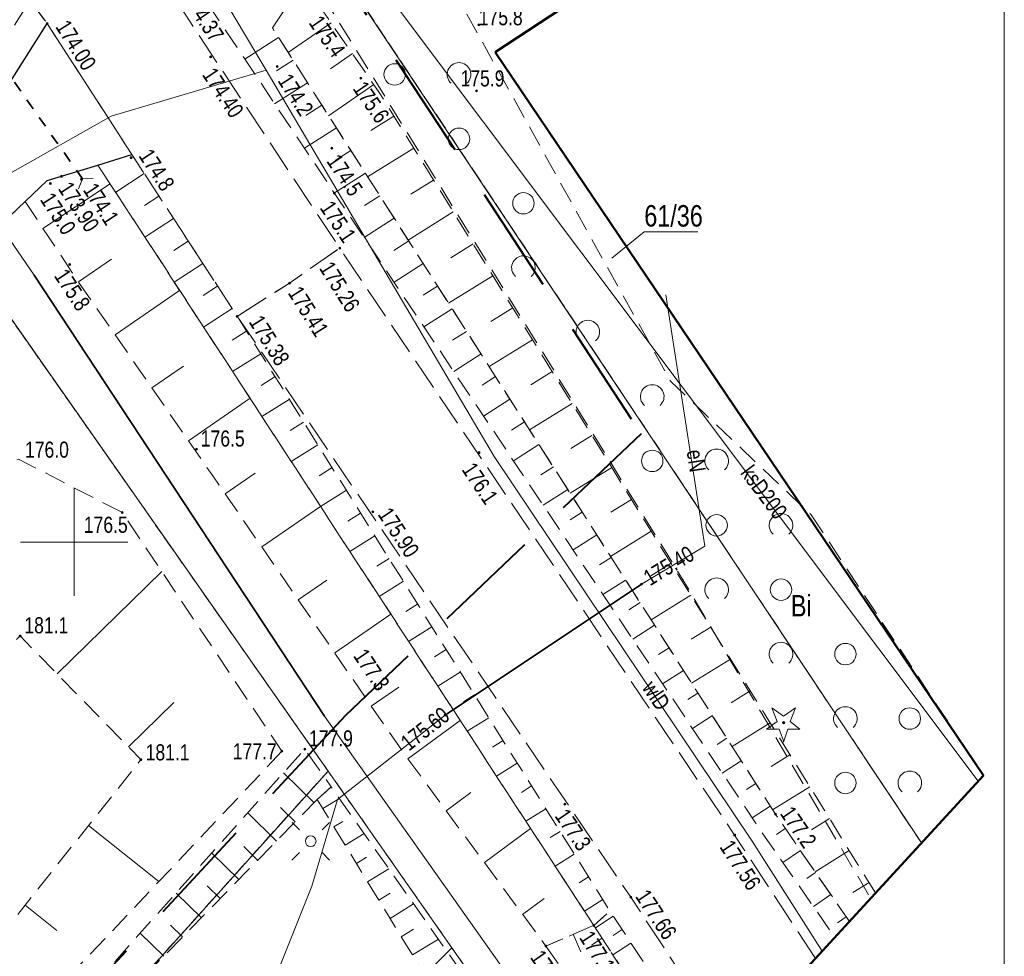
# Model space of a CAD drawing. Header units: metres. Extents: x 8433237 to 8433443, y 6021296 to 6021738.
# Tile 10 of 22: x 8433397 to 8433443, y 6021481 to 6021524. Entities that reach past the tile are written whole.
import ezdxf
from ezdxf.enums import TextEntityAlignment as Align

# ---------------------------------------------------------------- set-up
doc = ezdxf.new("R2010")
doc.units = ezdxf.units.M
for name, pattern in [('DASHED', [0.75, 0.5, -0.25]), ('L_0_03', [1, 0.5, -0.5]), ('L_0_04', [1.5, 1, -0.5]), ('L_0_06', [2, 1.5, -0.5]), ('L_0_7E', [1, 0.5, -0.5])]:
    doc.linetypes.add(name, pattern=pattern)
doc.layers.get('0').update_dxf_attribs({"linetype": 'CONTINUOUS', "lineweight": 18})
for name, color, linetype, lineweight in [('!ramka', 7, 'CONTINUOUS', 18), ('EGB_DzialkaEwidencyjna', 7, 'CONTINUOUS', 18), ('EGB_KonturUzytkuGruntowego', 96, 'L_0_03', 18), ('GES_PrzewodElektroenergetyczny', 1, 'CONTINUOUS', 18), ('GES_PrzewodKanalizacyjny', 36, 'CONTINUOUS', 18), ('GES_PrzewodTelekomunikacyjny', 30, 'CONTINUOUS', 18), ('GES_PrzewodWodociagowy', 5, 'CONTINUOUS', 18), ('GES_Rzedna', 7, 'CONTINUOUS', 18), ('GES_UrzadzeniaSiecElektroenergetyczna_P', 7, 'CONTINUOUS', 18), ('GES_UrzadzeniaTowarzyszczaceLiniowe', 7, 'CONTINUOUS', 18), ('KR_ObiektKarto', 7, 'CONTINUOUS', 18), ('OT_Komunikacja', 7, 'CONTINUOUS', 18), ('OT_Rzedna', 7, 'CONTINUOUS', 18), ('OT_Skarpa', 7, 'CONTINUOUS', 18), ('OT_ZagospodarowanieTerenu', 7, 'CONTINUOUS', 18), ('OT_ZagospodarowanieTerenu_P', 7, 'CONTINUOUS', 18), ('Siatka', 7, 'CONTINUOUS', 18), ('zakres', 52, 'CONTINUOUS', 50)]:
    doc.layers.add(name, color=color, linetype=linetype, lineweight=lineweight)
doc.layers.add('Zakres Etap 1', color=1, linetype='CONTINUOUS')
doc.styles.add('Arial', font='Arial.ttf')

# ---------------------------------------------------------------- blocks, each defined once
blk = doc.blocks.new('OTZK_1')
at = {"color": 0, "linetype": 'Continuous', "lineweight": 18}
blk.add_arc((0, 0), 1.1, 311.18593, 228.81407, dxfattribs=at)
blk = doc.blocks.new('OTZZ_2')
at = {"color": 0, "linetype": 'Continuous', "lineweight": 18}
blk.add_circle((0, 0), 1, dxfattribs=at)
blk = doc.blocks.new('L_0_7E_1')
at = {"color": 0, "linetype": 'Continuous', "lineweight": 13, "flags": 128}
for points in [[(0, 0), (-0.53, 0.85)], [(0, 0), (-0.53, -0.85)]]:
    blk.add_lwpolyline(points, dxfattribs=at)
blk = doc.blocks.new('SUPS01_03')
at = {"linetype": 'Continuous', "lineweight": 13}
blk.add_hatch(color=0, dxfattribs=at).paths.add_polyline_path([(0, -0.091, 1), (0, 0.091, 1)])
at = {"color": 0, "linetype": 'Continuous', "lineweight": 13}
blk.add_circle((0, 0), 0.0906, dxfattribs=at)
blk = doc.blocks.new('SUEO')
at = {"color": 0, "linetype": 'Continuous', "lineweight": 18, "flags": 128}
for points in [[(-1.06, 1.06), (-1.76, 1.76)], [(1.76, 1.76), (1.06, 1.06)], [(-1.74, -1.74), (-1.06, -1.06)], [(1.06, -1.06), (1.76, -1.76)]]:
    blk.add_lwpolyline(points, dxfattribs=at)
at = {"color": 0, "linetype": 'Continuous', "lineweight": 18}
blk.add_circle((0, 0), 0.5, dxfattribs=at)
blk = doc.blocks.new('OTRS')
at = {"linetype": 'Continuous', "lineweight": 13}
blk.add_hatch(color=0, dxfattribs=at).paths.add_polyline_path([(0, -0.091, 1), (0, 0.091, 1)])
at = {"color": 0, "linetype": 'Continuous', "lineweight": 13}
blk.add_circle((0, 0), 0.0906, dxfattribs=at)
blk = doc.blocks.new('OTRN')
at = {"linetype": 'Continuous', "lineweight": 13}
blk.add_hatch(color=0, dxfattribs=at).paths.add_polyline_path([(0, -0.091, 1), (0, 0.091, 1)])
at = {"color": 0, "linetype": 'Continuous', "lineweight": 13}
blk.add_circle((0, 0), 0.0906, dxfattribs=at)
blk = doc.blocks.new('OTZG')
at = {"linetype": 'Continuous', "lineweight": 13}
blk.add_hatch(color=0, dxfattribs=at).paths.add_polyline_path([(0, -0.1, 1), (0, 0.1, 1)])
at = {"color": 0, "linetype": 'Continuous', "lineweight": 13, "flags": 128}
blk.add_lwpolyline([(0, -1.7), (-0.4, -0.6), (-1.6, -0.6), (-0.6, 0.1), (-1.1, 1.4), (0, 0.6), (1.1, 1.4), (0.6, 0.1), (1.5, -0.6), (0.4, -0.6), (0, -1.8)], close=True, dxfattribs=at)
at = {"color": 0, "linetype": 'Continuous', "lineweight": 13}
blk.add_circle((0, 0), 0.1, dxfattribs=at)

msp = doc.modelspace()

# ---------------------------------------------------------------- linework, layer by layer
at = {"layer": '!ramka', "linetype": 'Continuous', "lineweight": 13, "flags": 128}
msp.add_lwpolyline([(8433236.949, 6021737.82), (8433443.332, 6021737.82), (8433443.332, 6021352.475), (8433236.949, 6021352.475)], close=True, dxfattribs=at)
for p in [(8433427.785, 6021507.496), (8433428.36, 6021498.247)]:
    msp.add_point(p)
at = {"layer": 'EGB_DzialkaEwidencyjna', "linetype": 'Continuous', "lineweight": 18, "flags": 128}
for points in [[(8433337.565, 6021638.912), (8433357.05, 6021609.66), (8433376.33, 6021580.76), (8433407.7, 6021533.67), (8433411.03, 6021528.68), (8433439.476, 6021485.99)], [(8433425.123, 6021470.364), (8433417.6, 6021481.1), (8433411.83, 6021489.34), (8433388.4, 6021522.76), (8433377.65, 6021538.1), (8433314.81, 6021627.77), (8433312.011, 6021631.446)], [(8433439.476, 6021485.99), (8433411.03, 6021528.68), (8433428.29, 6021540.18)], [(8433353.901, 6021392.823), (8433343.1, 6021404.05), (8433367.98, 6021431.69), (8433417.6, 6021481.1), (8433425.123, 6021470.364)]]:
    msp.add_lwpolyline(points, dxfattribs=at)
for points in [[(8433411.83, 6021489.34), (8433377.29, 6021450.95), (8433348.5, 6021477.47), (8433388.4, 6021522.76)], [(8433361.38, 6021433.27), (8433377.29, 6021450.95), (8433411.83, 6021489.34), (8433417.6, 6021481.1), (8433367.98, 6021431.69), (8433343.1, 6021404.05), (8433338.96, 6021408.36), (8433350.5, 6021421.18)]]:
    msp.add_lwpolyline(points, close=True, dxfattribs=at)
at = {"layer": 'EGB_DzialkaEwidencyjna', "color": 7, "linetype": 'Continuous', "lineweight": 13, "flags": 128}
msp.add_lwpolyline([(8433429.051, 6021514.45), (8433426.56, 6021514.45), (8433425.05, 6021513.23)], dxfattribs=at)
at = {"layer": 'EGB_KonturUzytkuGruntowego', "color": 96, "linetype": 'L_0_03', "lineweight": 18, "flags": 128}
for points in [[(8433337.565, 6021638.912), (8433357.05, 6021609.66), (8433360.35, 6021611.93), (8433379.62, 6021582.96), (8433376.33, 6021580.76), (8433407.7, 6021533.67), (8433411.03, 6021528.68), (8433439.476, 6021485.99)], [(8433425.123, 6021470.364), (8433417.6, 6021481.1), (8433411.83, 6021489.34), (8433388.4, 6021522.76), (8433377.65, 6021538.1), (8433353.39, 6021572.71), (8433314.81, 6021627.77), (8433312.011, 6021631.446)], [(8433439.476, 6021485.99), (8433411.03, 6021528.68), (8433407.7, 6021533.67), (8433376.33, 6021580.76), (8433379.62, 6021582.96), (8433360.35, 6021611.93), (8433360.947, 6021612.339)], [(8433336.061, 6021405.138), (8433338.96, 6021408.36), (8433346.5, 6021416.73), (8433350.5, 6021421.18), (8433361.38, 6021433.27), (8433377.29, 6021450.95), (8433411.83, 6021489.34), (8433417.6, 6021481.1), (8433425.123, 6021470.364)]]:
    msp.add_lwpolyline(points, dxfattribs=at)
msp.add_lwpolyline([(8433328.72, 6021499.36), (8433333.61, 6021504.46), (8433341.32, 6021497.14), (8433374.25, 6021534.26), (8433377.65, 6021538.1), (8433388.4, 6021522.76), (8433411.83, 6021489.34), (8433377.29, 6021450.95), (8433361.38, 6021433.27), (8433338.63, 6021466.26), (8433348.5, 6021477.47), (8433334.95, 6021489.96), (8433326.76, 6021497.31)], close=True, dxfattribs=at)
at = {"layer": 'GES_PrzewodElektroenergetyczny', "color": 1, "linetype": 'Continuous', "lineweight": 18, "flags": 128}
msp.add_lwpolyline([(8433427.567, 6021511.518), (8433429.38, 6021499.82), (8433426.43, 6021498.04), (8433417.28, 6021491.95), (8433412.27, 6021488.01), (8433411.07, 6021483.98), (8433406.07, 6021471.45)], dxfattribs=at)
at = {"layer": 'GES_PrzewodKanalizacyjny', "color": 36, "linetype": 'Continuous', "lineweight": 18, "flags": 128}
msp.add_lwpolyline([(8433414.44, 6021525.74), (8433442.121, 6021488.87)], dxfattribs=at)
at = {"layer": 'GES_PrzewodTelekomunikacyjny', "color": 30, "linetype": 'Continuous', "lineweight": 18, "flags": 128}
msp.add_lwpolyline([(8433312.366, 6021632.14), (8433320.02, 6021620.21), (8433334.24, 6021600.5), (8433344.78, 6021585.61), (8433364.92, 6021557.71), (8433371.52, 6021548.54), (8433381.73, 6021533.49), (8433384.96, 6021531.81), (8433391.21, 6021522.93), (8433393.21, 6021519.6), (8433398.13, 6021512.44), (8433411.66, 6021491.89), (8433421.24, 6021478.36), (8433426.087, 6021471.414)], dxfattribs=at)
at = {"layer": 'GES_PrzewodWodociagowy', "color": 5, "linetype": 'Continuous', "lineweight": 18, "flags": 128}
for points in [[(8433408.95, 6021521.98), (8433405.23, 6021528.22), (8433358.49, 6021595.02), (8433344.93, 6021614.49), (8433328.674, 6021637.016)], [(8433378.73, 6021492.81), (8433385.68, 6021501.29), (8433387.01, 6021502.91), (8433384.71, 6021505.11), (8433381.85, 6021507.19), (8433387.16, 6021510.35), (8433394.67, 6021515.5), (8433396.9, 6021517.11), (8433401.73, 6021519.85), (8433408.95, 6021521.98)], [(8433408.95, 6021521.98), (8433419.56, 6021503.99), (8433431.58, 6021486.08)], [(8433431.58, 6021486.08), (8433434.845, 6021480.948)]]:
    msp.add_lwpolyline(points, dxfattribs=at)
at = {"layer": 'GES_UrzadzeniaTowarzyszczaceLiniowe', "color": 7, "linetype": 'Continuous', "lineweight": 35, "flags": 128}
for points in [[(8433411.66, 6021491.89), (8433398.13, 6021512.44)], [(8433417.28, 6021491.95), (8433426.43, 6021498.04)]]:
    msp.add_lwpolyline(points, dxfattribs=at)
at = {"layer": 'KR_ObiektKarto', "linetype": 'Continuous', "lineweight": 18, "flags": 128}
for points in [[(8433411.967, 6021524.195), (8433409.967, 6021522.813)], [(8433409.523, 6021523.508), (8433407.95, 6021522.502)], [(8433410.196, 6021522.455), (8433409.421, 6021521.959)], [(8433412.962, 6021522.755), (8433411.937, 6021522.047)], [(8433410.87, 6021521.402), (8433409.34, 6021520.424)], [(8433413.957, 6021521.316), (8433411.855, 6021519.863)], [(8433411.544, 6021520.349), (8433410.79, 6021519.867)], [(8433414.898, 6021519.841), (8433413.814, 6021519.168)], [(8433412.217, 6021519.297), (8433410.731, 6021518.345)], [(8433415.82, 6021518.353), (8433413.673, 6021517.022)], [(8433412.891, 6021518.244), (8433412.158, 6021517.775)], [(8433403.266, 6021517.166), (8433401.934, 6021516.298)], [(8433413.565, 6021517.191), (8433412.121, 6021516.267)], [(8433398.546, 6021514.618), (8433401.68, 6021516.686)], [(8433416.742, 6021516.866), (8433415.679, 6021516.207)], [(8433403.949, 6021516.119), (8433403.283, 6021515.685)], [(8433414.238, 6021516.138), (8433413.527, 6021515.683)], [(8433414.912, 6021515.085), (8433413.511, 6021514.188)], [(8433417.664, 6021515.379), (8433415.559, 6021514.074)], [(8433404.632, 6021515.072), (8433403.299, 6021514.204)], [(8433405.314, 6021514.025), (8433404.648, 6021513.591)], [(8433415.586, 6021514.032), (8433414.896, 6021513.59)], [(8433418.586, 6021513.891), (8433417.544, 6021513.245)], [(8433400.206, 6021512.119), (8433401.74, 6021513.181)], [(8433405.997, 6021512.978), (8433404.665, 6021512.11)], [(8433416.259, 6021512.979), (8433414.901, 6021512.11)], [(8433419.508, 6021512.404), (8433417.446, 6021511.125)], [(8433406.68, 6021511.931), (8433406.014, 6021511.497)], [(8433416.933, 6021511.926), (8433416.265, 6021511.498)], [(8433401.914, 6021509.653), (8433404.913, 6021511.73)], [(8433407.363, 6021510.884), (8433406.031, 6021510.016)], [(8433417.607, 6021510.873), (8433416.291, 6021510.031)], [(8433420.431, 6021510.917), (8433419.41, 6021510.284)], [(8433408.033, 6021509.829), (8433407.366, 6021509.411)], [(8433418.28, 6021509.82), (8433417.633, 6021509.406)], [(8433421.353, 6021509.429), (8433419.332, 6021508.177)], [(8433408.697, 6021508.77), (8433407.382, 6021507.946)], [(8433418.954, 6021508.767), (8433417.681, 6021507.953)], [(8433403.622, 6021507.187), (8433405.088, 6021508.202)], [(8433422.275, 6021507.942), (8433421.275, 6021507.322)], [(8433409.361, 6021507.711), (8433408.713, 6021507.305)], [(8433419.628, 6021507.714), (8433419.002, 6021507.314)], [(8433405.331, 6021504.721), (8433408.193, 6021506.703)], [(8433410.024, 6021506.652), (8433408.748, 6021505.852)], [(8433420.302, 6021506.661), (8433419.072, 6021505.874)], [(8433423.197, 6021506.455), (8433421.219, 6021505.228)], [(8433410.688, 6021505.592), (8433410.06, 6021505.198)], [(8433420.975, 6021505.608), (8433420.371, 6021505.222)], [(8433411.352, 6021504.533), (8433410.114, 6021503.757)], [(8433421.649, 6021504.556), (8433420.462, 6021503.796)], [(8433424.119, 6021504.967), (8433423.14, 6021504.361)], [(8433407.036, 6021502.253), (8433408.437, 6021503.217)], [(8433412.016, 6021503.474), (8433411.407, 6021503.092)], [(8433422.323, 6021503.503), (8433421.74, 6021503.13)], [(8433425.041, 6021503.48), (8433423.105, 6021502.28)], [(8433412.68, 6021502.415), (8433411.48, 6021501.663)], [(8433422.996, 6021502.45), (8433421.852, 6021501.718)], [(8433425.963, 6021501.993), (8433425.006, 6021501.399)], [(8433408.737, 6021499.782), (8433411.48, 6021501.663)], [(8433413.343, 6021501.356), (8433412.753, 6021500.986)], [(8433423.67, 6021501.397), (8433423.108, 6021501.038)], [(8433426.885, 6021500.505), (8433424.992, 6021499.331)], [(8433414.007, 6021500.296), (8433412.847, 6021499.569)], [(8433424.344, 6021500.344), (8433423.242, 6021499.639)], [(8433414.671, 6021499.237), (8433414.1, 6021498.88)], [(8433425.017, 6021499.291), (8433424.477, 6021498.945)], [(8433399.206, 6021493.864), (8433404.081, 6021498.629)], [(8433427.808, 6021499.018), (8433426.871, 6021498.437)], [(8433410.438, 6021497.31), (8433411.778, 6021498.232)], [(8433415.335, 6021498.178), (8433414.213, 6021497.475)], [(8433425.691, 6021498.238), (8433424.632, 6021497.561)], [(8433426.365, 6021497.185), (8433425.846, 6021496.853)], [(8433428.73, 6021497.531), (8433426.879, 6021496.382)], [(8433415.999, 6021497.119), (8433415.447, 6021496.773)], [(8433412.139, 6021494.839), (8433414.757, 6021496.641)], [(8433416.662, 6021496.06), (8433415.579, 6021495.381)], [(8433427.038, 6021496.132), (8433426.022, 6021495.482)], [(8433429.653, 6021496.044), (8433428.737, 6021495.476)], [(8433417.326, 6021495.001), (8433416.794, 6021494.667)], [(8433427.712, 6021495.079), (8433427.215, 6021494.761)], [(8433430.575, 6021494.557), (8433428.765, 6021493.433)], [(8433428.386, 6021494.026), (8433427.413, 6021493.404)], [(8433417.99, 6021493.941), (8433416.945, 6021493.286)], [(8433413.84, 6021492.368), (8433415.118, 6021493.248)], [(8433431.498, 6021493.07), (8433430.603, 6021492.514)], [(8433418.654, 6021492.882), (8433418.141, 6021492.561)], [(8433429.059, 6021492.973), (8433428.584, 6021492.669)], [(8433402.526, 6021490.467), (8433404.647, 6021492.54)], [(8433415.55, 6021489.903), (8433417.982, 6021491.698)], [(8433419.318, 6021491.823), (8433418.311, 6021491.192)], [(8433429.733, 6021491.92), (8433428.803, 6021491.325)], [(8433432.421, 6021491.583), (8433430.652, 6021490.485)], [(8433419.981, 6021490.764), (8433419.488, 6021490.455)], [(8433430.407, 6021490.867), (8433429.952, 6021490.577)], [(8433433.344, 6021490.096), (8433432.469, 6021489.553)], [(8433420.645, 6021489.705), (8433419.677, 6021489.098)], [(8433431.08, 6021489.815), (8433430.193, 6021489.247)], [(8433411.17, 6021487.867), (8433409.752, 6021489.254)], [(8433421.309, 6021488.645), (8433420.835, 6021488.348)], [(8433431.754, 6021488.762), (8433431.321, 6021488.485)], [(8433434.267, 6021488.609), (8433432.538, 6021487.536)], [(8433411.581, 6021487.594), (8433412.355, 6021488.068)], [(8433417.331, 6021487.489), (8433418.477, 6021488.335)], [(8433410.296, 6021486.973), (8433409.607, 6021487.647)], [(8433421.973, 6021487.586), (8433421.044, 6021487.004)], [(8433432.428, 6021487.709), (8433431.583, 6021487.168)], [(8433409.422, 6021486.08), (8433408.084, 6021487.388)], [(8433435.189, 6021487.122), (8433434.357, 6021486.606)], [(8433400.672, 6021486.806), (8433403.952, 6021484.197)], [(8433412.103, 6021486.741), (8433412.518, 6021486.995)], [(8433419.113, 6021485.075), (8433421.265, 6021486.664)], [(8433433.124, 6021486.671), (8433432.714, 6021486.389)], [(8433412.626, 6021485.888), (8433413.509, 6021486.429)], [(8433422.637, 6021486.527), (8433422.182, 6021486.242)], [(8433408.548, 6021485.186), (8433407.899, 6021485.821)], [(8433407.673, 6021484.292), (8433406.416, 6021485.522)], [(8433413.148, 6021485.035), (8433413.617, 6021485.322)], [(8433423.3, 6021485.468), (8433422.41, 6021484.91)], [(8433433.833, 6021485.641), (8433433.017, 6021485.08)], [(8433436.112, 6021485.635), (8433434.518, 6021484.646)], [(8433413.67, 6021484.183), (8433414.662, 6021484.79)], [(8433423.964, 6021484.409), (8433423.529, 6021484.136)], [(8433434.542, 6021484.612), (8433434.136, 6021484.332)], [(8433406.799, 6021483.399), (8433406.191, 6021483.994)], [(8433437.035, 6021484.148), (8433436.273, 6021483.676)], [(8433405.925, 6021482.505), (8433404.749, 6021483.656)], [(8433414.193, 6021483.33), (8433414.716, 6021483.65)], [(8433435.251, 6021483.582), (8433434.443, 6021483.026)], [(8433397.715, 6021483.089), (8433399.197, 6021481.91)], [(8433414.715, 6021482.477), (8433415.816, 6021483.151)], [(8433420.894, 6021482.661), (8433421.901, 6021483.404)], [(8433424.628, 6021483.35), (8433423.776, 6021482.815)], [(8433425.115, 6021482.584), (8433424.282, 6021482.038)], [(8433435.96, 6021482.553), (8433435.557, 6021482.276)], [(8433405.051, 6021481.612), (8433404.483, 6021482.168)], [(8433404.177, 6021480.718), (8433403.081, 6021481.79)], [(8433415.237, 6021481.624), (8433415.815, 6021481.978)], [(8433423.252, 6021481.738), (8433423.605, 6021480.918)], [(8433425.526, 6021481.957), (8433425.108, 6021481.683)], [(8433415.76, 6021480.772), (8433416.97, 6021481.513)], [(8433424.594, 6021481.556), (8433424.099, 6021481.237)], [(8433425.938, 6021481.33), (8433425.096, 6021480.778)]]:
    msp.add_lwpolyline(points, dxfattribs=at)
at = {"layer": 'OT_Komunikacja', "color": 7, "linetype": 'L_0_06', "lineweight": 18, "flags": 128}
for points in [[(8433321.291, 6021635.442), (8433326.72, 6021628.66), (8433339.32, 6021611.98), (8433349.86, 6021597.15), (8433353.51, 6021591.85), (8433363.16, 6021577.45), (8433376.54, 6021557.44), (8433390.06, 6021536.96), (8433397.95, 6021525.23), (8433398.74, 6021524.16), (8433402.69, 6021518.05), (8433407.6, 6021510.52), (8433410.03, 6021512.07), (8433412.37, 6021513.7), (8433405, 6021524.85), (8433400.11, 6021532.14), (8433394.81, 6021540.28), (8433381.1, 6021560.83), (8433367.69, 6021580.78), (8433358.08, 6021595.14), (8433343.48, 6021615.95), (8433331.92, 6021631.17), (8433327.459, 6021636.757)], [(8433434.531, 6021480.606), (8433430.77, 6021486.36), (8433412.37, 6021513.7), (8433410.03, 6021512.07), (8433407.6, 6021510.52)], [(8433407.6, 6021510.52), (8433425.93, 6021483.46), (8433430.62, 6021476.348)]]:
    msp.add_lwpolyline(points, dxfattribs=at)
at = {"layer": 'OT_Komunikacja', "color": 7, "linetype": 'L_0_04', "lineweight": 18, "flags": 128}
msp.add_lwpolyline([(8433392.13, 6021516.66), (8433395.3, 6021520.9), (8433395.8, 6021521.74), (8433396.35, 6021522.64), (8433397.18, 6021524.02), (8433397.95, 6021525.23), (8433398.74, 6021524.16), (8433396.06, 6021519.93), (8433392.81, 6021515.74), (8433382.74, 6021510.18), (8433381.87, 6021510.96)], close=True, dxfattribs=at)
at = {"layer": 'OT_Komunikacja', "color": 7, "linetype": 'L_0_06', "lineweight": 18, "flags": 128}
msp.add_lwpolyline([(8433398.75, 6021516.84), (8433397.72, 6021515.87), (8433394.72, 6021513.03), (8433382.04, 6021497.3), (8433381.32, 6021496.4), (8433375.34, 6021489.02), (8433372.32, 6021483.9), (8433368.93, 6021477.36), (8433368.57, 6021474.34), (8433369.27, 6021471.4), (8433370.97, 6021468.89), (8433373.18, 6021466.8), (8433377.97, 6021463.35), (8433376.13, 6021460.86), (8433369.32, 6021465.85), (8433368.45, 6021466.36), (8433362.58, 6021467.97), (8433361.76, 6021468.51), (8433352.88, 6021476.48), (8433354.96, 6021478.71), (8433360.82, 6021473.41), (8433362.38, 6021472.92), (8433363.66, 6021473.91), (8433367.15, 6021480.59), (8433369.91, 6021485.82), (8433373.01, 6021490.94), (8433374.29, 6021492.52), (8433374.33, 6021493.57), (8433375.74, 6021495.15), (8433376.71, 6021495.45), (8433380.94, 6021500.74), (8433381.96, 6021503.33), (8433380.55, 6021506.46), (8433378.95, 6021508.02), (8433378.15, 6021508.76), (8433376.86, 6021509.93), (8433379.71, 6021513.04), (8433381.87, 6021510.96), (8433382.74, 6021510.18), (8433383.73, 6021509.73), (8433386.4, 6021509.54), (8433389.1, 6021510.89), (8433392.81, 6021515.74), (8433396.06, 6021519.93), (8433398.74, 6021524.16), (8433402.69, 6021518.05), (8433401.11, 6021517.56)], close=True, dxfattribs=at)
at = {"layer": 'OT_Komunikacja', "color": 7, "linetype": 'Continuous', "lineweight": 25, "flags": 128}
for points in [[(8433379.71, 6021513.04), (8433381.87, 6021510.96), (8433382.74, 6021510.18), (8433383.73, 6021509.73), (8433386.4, 6021509.54), (8433389.1, 6021510.89), (8433392.81, 6021515.74), (8433396.06, 6021519.93), (8433398.74, 6021524.16)], [(8433377.97, 6021463.35), (8433373.18, 6021466.8), (8433370.97, 6021468.89), (8433369.27, 6021471.4), (8433368.57, 6021474.34), (8433368.93, 6021477.36), (8433372.32, 6021483.9), (8433375.34, 6021489.02), (8433381.32, 6021496.4), (8433382.04, 6021497.3), (8433394.72, 6021513.03), (8433397.72, 6021515.87), (8433398.75, 6021516.84), (8433401.11, 6021517.56), (8433402.69, 6021518.05)]]:
    msp.add_lwpolyline(points, dxfattribs=at)
at = {"layer": 'OT_Komunikacja', "color": 7, "linetype": 'L_0_7E', "lineweight": 35, "flags": 128}
msp.add_lwpolyline([(8433400.39, 6021516.92), (8433396.12, 6021522.99)], dxfattribs=at)
at = {"layer": 'OT_Skarpa', "color": 7, "linetype": 'L_0_04', "lineweight": 18, "flags": 128}
for points in [[(8433436.113, 6021482.329), (8433432.67, 6021487.33), (8433409.24, 6021523.95), (8433413.47, 6021530.3), (8433410.65, 6021529.16), (8433408.05, 6021528.06), (8433406.27, 6021527.29), (8433405.37, 6021526.36)], [(8433437.337, 6021483.661), (8433428.42, 6021498.03), (8433414.21, 6021520.95), (8433411.48, 6021524.9), (8433413.63, 6021530.36), (8433413.47, 6021530.3), (8433409.24, 6021523.95), (8433432.67, 6021487.33), (8433436.113, 6021482.329)], [(8433405.37, 6021526.36), (8433431.99, 6021486.56), (8433435.437, 6021481.593)], [(8433424.86, 6021470.077), (8433419.71, 6021477.62), (8433411.98, 6021488.6), (8433411.32, 6021488.02)], [(8433411.32, 6021488.02), (8433418.86, 6021475.71), (8433424.278, 6021469.444)], [(8433429.796, 6021475.451), (8433424.96, 6021482.82), (8433424.21, 6021482.15)], [(8433429.055, 6021474.645), (8433424.21, 6021482.15), (8433421.98, 6021481.19)], [(8433424.21, 6021482.15), (8433429.055, 6021474.645)], [(8433421.98, 6021481.19), (8433427.637, 6021473.101)]]:
    msp.add_lwpolyline(points, dxfattribs=at)
for points in [[(8433402.69, 6021518.05), (8433407.6, 6021510.52), (8433424.96, 6021482.82), (8433424.21, 6021482.15), (8433401.11, 6021517.56)], [(8433398.75, 6021516.84), (8433401.11, 6021517.56), (8433424.21, 6021482.15), (8433421.98, 6021481.19), (8433415.36, 6021490.16), (8433406.46, 6021503.09), (8433399.97, 6021512.46), (8433397.72, 6021515.87)], [(8433409.68, 6021490.26), (8433394.49, 6021474.18), (8433387.23, 6021477.74), (8433390.25, 6021481.28), (8433394, 6021478.42), (8433403.11, 6021489.87), (8433397.48, 6021495.63), (8433390.92, 6021488.89), (8433385.38, 6021494.11), (8433384.64, 6021493.37), (8433384.31, 6021493.69), (8433389.88, 6021499.73), (8433397.4, 6021503.87), (8433402.24, 6021501.38)], [(8433411.32, 6021488.02), (8433401.87, 6021478.36), (8433395.36, 6021471), (8433394.42, 6021472.1), (8433410.74, 6021490.36), (8433411.98, 6021488.6)]]:
    msp.add_lwpolyline(points, close=True, dxfattribs=at)
at = {"layer": 'OT_ZagospodarowanieTerenu', "color": 7, "linetype": 'L_0_04', "lineweight": 18, "flags": 128}
msp.add_lwpolyline([(8433434.34, 6021501.268), (8433442.36, 6021489.13), (8433437.11, 6021483.414), (8433428.36, 6021498.247), (8433411.105, 6021526.227), (8433416.066, 6021528.611), (8433427.785, 6021507.496)], close=True, dxfattribs=at)
at = {"layer": 'Siatka', "linetype": 'Continuous', "lineweight": 18, "flags": 128}
for points in [[(8433400, 6021497.5), (8433400, 6021502.5)], [(8433397.5, 6021500), (8433402.5, 6021500)]]:
    msp.add_lwpolyline(points, dxfattribs=at)
at = {"layer": 'zakres', "linetype": 'Continuous', "lineweight": 50, "flags": 128}
msp.add_lwpolyline([(8433419.62, 6021522.82), (8433442.36, 6021489.13), (8433352.75, 6021391.57), (8433241.38, 6021481.96), (8433240.2, 6021491.16), (8433311.93, 6021631.29), (8433296.1, 6021651.62), (8433321.76, 6021670.02), (8433343.71, 6021730.5), (8433425.65, 6021684.78), (8433401.32, 6021655.01), (8433378.38, 6021641.74), (8433371.24, 6021630.95), (8433436.666, 6021534.031)], close=True, dxfattribs=at)
at = {"layer": 'Zakres Etap 1', "linetype": 'DASHED', "lineweight": 40, "ltscale": 10}
msp.add_lwpolyline([(8433372.93, 6021641.653), (8433356.577, 6021626.34), (8433360.305, 6021611.899), (8433379.496, 6021582.877), (8433414.168, 6021530.841), (8433410.875, 6021528.746), (8433426.408, 6021505.045), (8433412.645, 6021491.93), (8433376.453, 6021453.08), (8433335.388, 6021489.929), (8433377.823, 6021538.089), (8433377.823, 6021538.089), (8433377.823, 6021538.089), (8433377.823, 6021538.089), (8433377.823, 6021538.089), (8433377.823, 6021538.089), (8433377.823, 6021538.089), (8433394.407, 6021553.721), (8433376.357, 6021580.833), (8433349.376, 6021621.327), (8433326.698, 6021655.321)], dxfattribs=at)

# ---------------------------------------------------------------- block references
at = {"layer": 'GES_Rzedna', "color": 1, "linetype": 'Continuous', "xscale": 0.5, "yscale": 0.5, "zscale": 0.5}
for p in [(8433426.43, 6021498.04), (8433417.28, 6021491.95)]:
    msp.add_blockref('SUPS01_03', p, dxfattribs=at)
at = {"layer": 'GES_UrzadzeniaSiecElektroenergetyczna_P', "linetype": 'Continuous', "xscale": 0.5, "yscale": 0.5, "zscale": 0.5, "rotation": 269.99}
msp.add_blockref('SUEO', (8433411.02, 6021486.07), dxfattribs=at)
at = {"layer": 'KR_ObiektKarto', "linetype": 'Continuous', "xscale": 0.5, "yscale": 0.5, "zscale": 0.5}
for name, p in [('OTZZ_2', (8433414.93, 6021521.786)), ('OTZK_1', (8433417.93, 6021521.786)), ('OTZZ_2', (8433417.93, 6021518.786)), ('OTZZ_2', (8433420.93, 6021515.786)), ('OTZK_1', (8433420.93, 6021512.786)), ('OTZK_1', (8433423.93, 6021509.786)), ('OTZK_1', (8433426.93, 6021506.786)), ('OTZZ_2', (8433426.93, 6021503.786)), ('OTZK_1', (8433429.93, 6021503.786)), ('OTZK_1', (8433432.93, 6021500.786)), ('OTZZ_2', (8433429.93, 6021500.786)), ('OTZK_1', (8433429.93, 6021497.786)), ('OTZZ_2', (8433432.93, 6021497.786)), ('OTZK_1', (8433432.93, 6021494.786)), ('OTZZ_2', (8433435.93, 6021494.786)), ('OTZK_1', (8433435.93, 6021491.786)), ('OTZZ_2', (8433438.93, 6021491.786)), ('OTZZ_2', (8433435.93, 6021488.786)), ('OTZK_1', (8433438.93, 6021488.786))]:
    msp.add_blockref(name, p, dxfattribs=at)
at = {"layer": 'OT_Komunikacja', "color": 7, "linetype": 'Continuous', "xscale": 0.5, "yscale": 0.5, "zscale": 0.5, "rotation": 125.12}
msp.add_blockref('L_0_7E_1', (8433400.39, 6021516.92), dxfattribs=at)
at = {"layer": 'OT_Rzedna', "linetype": 'Continuous', "xscale": 0.5, "yscale": 0.5, "zscale": 0.5}
for name, p in [('OTRS', (8433398.74, 6021524.16)), ('OTRN', (8433418.85, 6021524.1)), ('OTRS', (8433406.36, 6021522.61)), ('OTRN', (8433409.46, 6021522.16)), ('OTRN', (8433413.35, 6021521.61)), ('OTRN', (8433418.75, 6021521.02)), ('OTRN', (8433412.01, 6021518.35)), ('OTRN', (8433402.65, 6021517.91)), ('OTRS', (8433399.41, 6021517.04)), ('OTRN', (8433400.34, 6021516.9)), ('OTRN', (8433398.89, 6021516.7)), ('OTRN', (8433412.12, 6021516.26)), ('OTRS', (8433412.37, 6021513.7)), ('OTRN', (8433399.79, 6021512.93)), ('OTRS', (8433410.03, 6021512.07)), ('OTRS', (8433407.6, 6021510.52)), ('OTRN', (8433405.7, 6021504.33)), ('OTRN', (8433418.86, 6021504.17)), ('OTRN', (8433402.24, 6021501.38)), ('OTRS', (8433413.91, 6021501.42)), ('OTRN', (8433397.48, 6021495.63)), ('OTRN', (8433414.2, 6021493.17)), ('OTRN', (8433409.68, 6021490.26)), ('OTRN', (8433410.74, 6021490.36)), ('OTRN', (8433403.11, 6021489.87)), ('OTRN', (8433422.86, 6021487.8)), ('OTRN', (8433432.67, 6021487.33)), ('OTRS', (8433430.77, 6021486.36)), ('OTRS', (8433425.93, 6021483.46)), ('OTRN', (8433424.21, 6021482.15)), ('OTRN', (8433421.98, 6021481.19))]:
    msp.add_blockref(name, p, dxfattribs=at)
at = {"layer": 'OT_ZagospodarowanieTerenu_P', "color": 96, "linetype": 'Continuous', "xscale": 0.5, "yscale": 0.5, "zscale": 0.5}
msp.add_blockref('OTZG', (8433433.05, 6021491.59), dxfattribs=at)

# ---------------------------------------------------------------- texts
at = {"layer": 'EGB_DzialkaEwidencyjna', "color": 7, "style": 'Arial', "width": 0.78}
msp.add_text('61/36', height=1, dxfattribs=at).set_placement((8433426.56, 6021515.7), align=Align.TOP_LEFT)
at = {"layer": 'EGB_KonturUzytkuGruntowego', "color": 96, "style": 'Arial', "width": 0.78}
msp.add_text('Bi', height=1, rotation=-360, dxfattribs=at).set_placement((8433433.39, 6021497.54), align=Align.TOP_LEFT)
at = {"layer": 'GES_PrzewodElektroenergetyczny', "color": 1, "style": 'Arial', "width": 0.78}
msp.add_text('eN', height=0.75, rotation=-81.2, dxfattribs=at).set_placement((8433428.98, 6021503.79), align=Align.MIDDLE_CENTER)
at = {"layer": 'GES_PrzewodKanalizacyjny', "color": 36, "style": 'Arial', "width": 0.78}
msp.add_text('ksD200', height=0.75, rotation=306.9, dxfattribs=at).set_placement((8433432.14, 6021502.33), align=Align.MIDDLE_CENTER)
at = {"layer": 'GES_PrzewodWodociagowy', "color": 5, "style": 'Arial', "width": 0.78}
msp.add_text('wlD', height=0.75, rotation=303.9, dxfattribs=at).set_placement((8433427.12, 6021492.86), align=Align.MIDDLE_CENTER)
at = {"layer": 'GES_Rzedna', "color": 1, "style": 'Arial', "width": 0.78}
for s, rotation, p in [('175.40', 31.1, (8433426.939, 6021497.746)), ('175.60', 38.2, (8433415.735, 6021490.064))]:
    msp.add_text(s, height=0.75, rotation=rotation, dxfattribs=at).set_placement(p, align=Align.BOTTOM_LEFT)
at = {"layer": 'OT_Rzedna', "color": 7, "style": 'Arial', "width": 0.78}
for s, rotation, p in [('174.37', 303.8, (8433405.32, 6021525.51)), ('174.00', 302.2, (8433399.42, 6021524.21)), ('175.4', 304.6, (8433411.21, 6021524.4)), ('174.40', 303.5, (8433406.25, 6021521.98)), ('174.2', 302.6, (8433409.77, 6021521.7)), ('175.6', 304.6, (8433413.26, 6021521.34)), ('174.8', 303.1, (8433403.29, 6021518.2)), ('174.5', 303.8, (8433412.04, 6021517.95)), ('173.90', 302.9, (8433399.54, 6021516.67)), ('174.1', 303.1, (8433400.7, 6021516.61)), ('175.0', 302.9, (8433398.7, 6021516.16)), ('175.1', 303.8, (8433411.73, 6021515.78)), ('175.26', 302.1, (8433411.71, 6021512.96)), ('175.8', 303.4, (8433399.35, 6021512.61)), ('175.41', 302.1, (8433410.25, 6021511.81)), ('175.38', 302.1, (8433408.43, 6021510.46)), ('176.1', 303.9, (8433418.34, 6021503.59)), ('175.90', 303.4, (8433414.43, 6021501.5)), ('177.3', 303.9, (8433413.29, 6021494.91))]:
    msp.add_text(s, height=0.75, rotation=rotation, dxfattribs=at).set_placement(p, align=Align.MIDDLE_LEFT)
for s, p in [('175.8', (8433418.85, 6021523.85)), ('175.9', (8433418, 6021521)), ('176.5', (8433405.9, 6021504.23)), ('176.0', (8433397.71, 6021503.71)), ('181.1', (8433397.68, 6021495.53)), ('177.9', (8433410.94, 6021490.26)), ('181.1', (8433403.33, 6021489.61))]:
    msp.add_text(s, height=0.75, dxfattribs=at).set_placement(p, align=Align.BOTTOM_LEFT)
for s, p in [('176.5', (8433400.45, 6021500.81)), ('177.7', (8433407.39, 6021490.26))]:
    msp.add_text(s, height=0.75, dxfattribs=at).set_placement(p, align=Align.MIDDLE_LEFT)
for s, rotation, p in [('177.3', 304.1, (8433422.173, 6021487.12)), ('177.2', 304.5, (8433432.669, 6021487.232)), ('177.56', 303.2, (8433429.855, 6021485.681)), ('177.66', 303.4, (8433425.928, 6021483.373)), ('177.1', 302.8, (8433423.316, 6021481.456)), ('178.4', 305, (8433421.03, 6021480.528))]:
    msp.add_text(s, height=0.75, rotation=rotation, dxfattribs=at).set_placement(p, align=Align.BOTTOM_LEFT)

doc.saveas('drawing.dxf')
